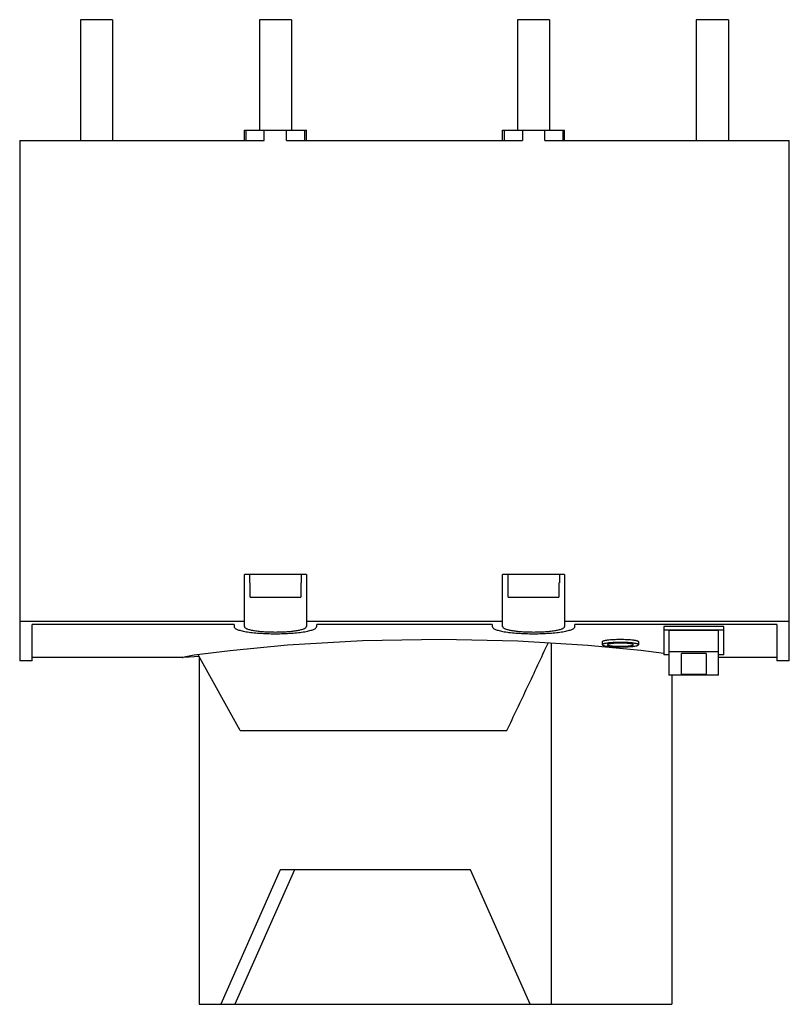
# Model space of a CAD drawing. Header units: millimetres. Extents: x 10 to 84.5, y 19.3 to 114.6.
import ezdxf

# ---------------------------------------------------------------- set-up
doc = ezdxf.new("R2010")
doc.units = ezdxf.units.MM
doc.header["$LTSCALE"] = 8.681825
doc.layers.get('0').update_dxf_attribs({"linetype": 'CONTINUOUS'})

msp = doc.modelspace()

# ---------------------------------------------------------------- linework, layer by layer
at = {"color": 7, "linetype": 'Continuous'}
for p, q in [((15.899, 114.57), (15.899, 102.87)), ((18.999, 114.57), (15.899, 114.57)), ((18.999, 114.57), (18.999, 102.87)), ((33.199, 114.57), (33.199, 103.87)), ((36.299, 114.57), (33.199, 114.57)), ((36.299, 114.57), (36.299, 103.87)), ((58.199, 114.57), (58.199, 103.87)), ((61.299, 114.57), (58.199, 114.57)), ((61.299, 114.57), (61.299, 103.87)), ((75.499, 114.57), (75.499, 102.87)), ((78.599, 114.57), (75.499, 114.57)), ((78.599, 114.57), (78.599, 102.87)), ((31.749, 102.87), (31.749, 103.87)), ((31.749, 103.87), (37.749, 103.87)), ((31.921, 102.87), (31.921, 103.87)), ((33.674, 102.87), (33.674, 103.87)), ((35.825, 102.87), (35.824, 103.87)), ((37.578, 103.87), (37.578, 102.87)), ((37.749, 102.87), (37.749, 103.87)), ((56.749, 102.87), (56.749, 103.87)), ((56.749, 103.87), (62.749, 103.87)), ((56.921, 102.87), (56.921, 103.87)), ((58.672, 103.87), (58.672, 102.87)), ((60.826, 102.87), (60.826, 103.87)), ((62.578, 103.87), (62.578, 102.87)), ((62.749, 102.87), (62.749, 103.87)), ((9.999, 102.87), (9.999, 52.53)), ((9.999, 102.87), (33.674, 102.87)), ((35.825, 102.87), (58.672, 102.87)), ((60.826, 102.87), (84.499, 102.87)), ((84.499, 52.53), (84.499, 102.87)), ((31.749, 55.833), (31.749, 60.87)), ((37.749, 60.87), (31.749, 60.87)), ((32.249, 60.87), (32.249, 60.07)), ((32.249, 60.07), (32.3, 60.07)), ((32.3, 58.67), (32.3, 60.07)), ((37.199, 60.07), (37.199, 58.67)), ((37.199, 60.07), (37.249, 60.07)), ((37.249, 60.87), (37.249, 60.07)), ((37.749, 60.87), (37.749, 55.833)), ((62.749, 60.87), (56.749, 60.87)), ((56.749, 55.833), (56.749, 60.87)), ((57.249, 60.87), (57.249, 60.07)), ((57.249, 60.07), (57.3, 60.07)), ((57.3, 58.67), (57.3, 60.07)), ((62.199, 60.07), (62.249, 60.07)), ((62.199, 60.07), (62.199, 58.67)), ((62.249, 60.87), (62.249, 60.07)), ((62.749, 60.87), (62.749, 55.833)), ((32.3, 58.67), (37.199, 58.67)), ((57.3, 58.67), (62.199, 58.67)), ((9.999, 56.369), (31.749, 56.369)), ((37.749, 56.369), (56.749, 56.369)), ((62.749, 56.369), (84.499, 56.369)), ((11.199, 52.53), (11.199, 56.02)), ((30.749, 56.02), (11.199, 56.02)), ((30.749, 56.02), (30.749, 55.833)), ((38.749, 55.833), (38.749, 56.02)), ((55.749, 56.02), (38.749, 56.02)), ((55.749, 56.02), (55.749, 55.833)), ((83.299, 56.02), (63.749, 56.02)), ((63.749, 55.833), (63.749, 56.02)), ((78.149, 55.832), (72.349, 55.832)), ((72.349, 55.832), (72.349, 53.1)), ((72.349, 55.528), (78.149, 55.528)), ((77.649, 55.441), (72.849, 55.441)), ((72.849, 55.441), (72.849, 51.133)), ((77.649, 51.133), (77.649, 55.441)), ((78.149, 53.1), (78.149, 55.832)), ((83.299, 56.02), (83.299, 52.53)), ((66.399, 54.375), (66.399, 54.073)), ((69.899, 54.375), (69.899, 54.073)), ((61.479, 19.27), (61.479, 54.218)), ((72.349, 53.213), (70.122, 53.499)), ((72.849, 53.412), (77.649, 53.412)), ((11.199, 52.53), (9.999, 52.53)), ((25.749, 52.83), (11.199, 52.83)), ((31.349, 45.77), (27.285, 53.101)), ((27.37, 52.948), (27.37, 19.27)), ((72.849, 53.1), (72.349, 53.1)), ((76.449, 53.21), (74.049, 53.21)), ((74.049, 51.229), (74.049, 53.21)), ((76.449, 53.21), (76.449, 51.229)), ((78.149, 53.1), (77.649, 53.1)), ((83.299, 52.83), (77.649, 52.83)), ((84.499, 52.53), (83.299, 52.53)), ((77.649, 51.133), (72.849, 51.133)), ((73.136, 51.133), (73.136, 19.27)), ((74.049, 51.229), (76.449, 51.229)), ((31.35, 45.77), (57.147, 45.77)), ((35.226, 32.27), (29.462, 19.27)), ((36.587, 32.27), (30.838, 19.27)), ((53.654, 32.27), (35.226, 32.27)), ((59.417, 19.27), (53.654, 32.27)), ((27.37, 19.27), (73.136, 19.27))]:
    msp.add_line(p, q, dxfattribs=at)
for points in [[(70.122, 53.499), (64.983, 53.998), (58.228, 54.421), (50.808, 54.595), (43.181, 54.459), (35.912, 54.03), (30.372, 53.498), (26.89, 53.05), (25.749, 52.84)], [(27.37, 52.947), (26.415, 52.863), (25.831, 52.83)]]:
    msp.add_lwpolyline(points, dxfattribs=at)
for points, knots in [([(30.749, 55.833), (30.749, 55.808), (30.766, 55.754), (30.829, 55.683), (30.926, 55.616), (31.058, 55.553), (31.224, 55.492), (31.424, 55.435), (31.656, 55.381), (32.022, 55.313), (32.543, 55.243), (33.228, 55.184), (33.973, 55.147), (34.749, 55.134), (35.525, 55.147), (36.271, 55.184), (36.956, 55.243), (37.477, 55.313), (37.842, 55.381), (38.074, 55.435), (38.274, 55.492), (38.441, 55.553), (38.573, 55.616), (38.67, 55.683), (38.733, 55.754), (38.749, 55.808), (38.749, 55.833)], [0, 0, 0, 0, 0.008827, 0.019613, 0.033514, 0.051017, 0.072271, 0.097272, 0.125892, 0.157947, 0.231319, 0.314901, 0.405617, 0.5, 0.594383, 0.6851, 0.768682, 0.842054, 0.874109, 0.902728, 0.92773, 0.948983, 0.966486, 0.980387, 0.991173, 1, 1, 1, 1]), ([(31.749, 55.833), (31.749, 55.815), (31.762, 55.773), (31.809, 55.72), (31.882, 55.67), (31.981, 55.622), (32.105, 55.575), (32.255, 55.532), (32.429, 55.491), (32.704, 55.439), (33.094, 55.385), (33.608, 55.339), (34.167, 55.311), (34.749, 55.301), (35.331, 55.311), (35.89, 55.339), (36.404, 55.385), (36.795, 55.439), (37.069, 55.491), (37.243, 55.532), (37.393, 55.575), (37.518, 55.622), (37.617, 55.67), (37.69, 55.72), (37.737, 55.773), (37.749, 55.815), (37.749, 55.833)], [0, 0, 0, 0, 0.008836, 0.019655, 0.033581, 0.051086, 0.072333, 0.097349, 0.126004, 0.15807, 0.231373, 0.314928, 0.405647, 0.499978, 0.594309, 0.685032, 0.768576, 0.841892, 0.873973, 0.90264, 0.927658, 0.948906, 0.966413, 0.980342, 0.991164, 1, 1, 1, 1]), ([(55.749, 55.833), (55.749, 55.808), (55.766, 55.754), (55.829, 55.683), (55.926, 55.616), (56.058, 55.553), (56.224, 55.492), (56.424, 55.435), (56.656, 55.381), (57.022, 55.313), (57.543, 55.243), (58.228, 55.184), (58.973, 55.147), (59.749, 55.134), (60.525, 55.147), (61.271, 55.184), (61.956, 55.243), (62.477, 55.313), (62.842, 55.381), (63.074, 55.435), (63.274, 55.492), (63.441, 55.553), (63.573, 55.616), (63.67, 55.683), (63.733, 55.754), (63.749, 55.808), (63.749, 55.833)], [0, 0, 0, 0, 0.008827, 0.019613, 0.033514, 0.051017, 0.072271, 0.097272, 0.125892, 0.157947, 0.231319, 0.314901, 0.405617, 0.5, 0.594383, 0.6851, 0.768682, 0.842054, 0.874109, 0.902728, 0.92773, 0.948983, 0.966486, 0.980387, 0.991173, 1, 1, 1, 1]), ([(56.749, 55.833), (56.749, 55.815), (56.762, 55.773), (56.809, 55.72), (56.882, 55.67), (56.981, 55.622), (57.105, 55.575), (57.255, 55.532), (57.429, 55.491), (57.704, 55.439), (58.094, 55.385), (58.608, 55.339), (59.167, 55.311), (59.749, 55.301), (60.331, 55.311), (60.89, 55.339), (61.404, 55.385), (61.795, 55.439), (62.069, 55.491), (62.243, 55.532), (62.393, 55.575), (62.518, 55.622), (62.617, 55.67), (62.69, 55.72), (62.737, 55.773), (62.749, 55.815), (62.749, 55.833)], [0, 0, 0, 0, 0.008836, 0.019655, 0.033581, 0.051086, 0.072333, 0.097349, 0.126004, 0.15807, 0.231373, 0.314928, 0.405647, 0.499978, 0.594309, 0.685032, 0.768576, 0.841892, 0.873973, 0.90264, 0.927658, 0.948906, 0.966413, 0.980342, 0.991164, 1, 1, 1, 1]), ([(66.399, 54.375), (66.399, 54.394), (66.431, 54.42), (66.478, 54.442), (66.536, 54.463), (66.609, 54.482), (66.697, 54.501), (66.798, 54.518), (66.959, 54.542), (67.187, 54.566), (67.6, 54.594), (68.149, 54.608), (68.699, 54.594), (69.112, 54.566), (69.34, 54.542), (69.5, 54.518), (69.602, 54.501), (69.69, 54.482), (69.762, 54.463), (69.821, 54.442), (69.868, 54.42), (69.899, 54.394), (69.899, 54.375)], [0, 0, 0, 0, 0.015174, 0.028166, 0.045237, 0.066379, 0.091489, 0.120402, 0.152865, 0.227316, 0.312157, 0.499976, 0.687807, 0.77265, 0.847102, 0.879572, 0.90849, 0.933606, 0.954754, 0.97183, 0.984824, 1, 1, 1, 1]), ([(57.147, 45.77), (57.828, 47.172), (59.171, 49.989), (60.488, 52.819), (61.142, 54.237)], [0, 0, 0, 0, 0.499419, 1, 1, 1, 1]), ([(66.83, 54.22), (66.768, 54.211), (66.682, 54.196), (66.576, 54.171), (66.514, 54.153), (66.465, 54.134), (66.425, 54.113), (66.399, 54.089), (66.399, 54.073)], [0, 0, 0, 0, 0.400138, 0.563313, 0.700703, 0.811828, 0.896983, 1, 1, 1, 1]), ([(66.399, 54.073), (66.399, 54.057), (66.425, 54.033), (66.466, 54.013), (66.515, 53.995), (66.577, 53.978), (66.685, 53.954), (66.772, 53.941), (66.834, 53.932)], [0, 0, 0, 0, 0.102308, 0.187155, 0.298128, 0.435546, 0.598933, 1, 1, 1, 1]), ([(67.006, 54.243), (66.991, 54.241), (66.932, 54.235), (66.873, 54.227), (66.83, 54.22)], [0, 0, 0, 0, 0.262807, 1, 1, 1, 1]), ([(66.834, 53.932), (66.848, 53.93), (66.905, 53.923), (66.963, 53.916), (67.007, 53.912)], [0, 0, 0, 0, 0.23724, 1, 1, 1, 1]), ([(69.399, 54.073), (69.399, 54.086), (69.377, 54.105), (69.343, 54.12), (69.302, 54.135), (69.25, 54.149), (69.16, 54.168), (69.024, 54.188), (68.837, 54.208), (68.542, 54.228), (68.149, 54.237), (67.757, 54.228), (67.462, 54.208), (67.275, 54.188), (67.139, 54.168), (67.049, 54.149), (66.997, 54.135), (66.955, 54.12), (66.922, 54.105), (66.899, 54.086), (66.899, 54.073)], [0, 0, 0, 0, 0.015146, 0.028124, 0.045192, 0.066345, 0.091459, 0.152834, 0.227274, 0.312148, 0.500009, 0.687869, 0.772749, 0.847182, 0.90854, 0.93365, 0.954801, 0.971868, 0.98485, 1, 1, 1, 1]), ([(66.899, 54.073), (66.899, 54.06), (66.922, 54.042), (66.955, 54.027), (66.997, 54.012), (67.049, 53.999), (67.139, 53.981), (67.275, 53.962), (67.462, 53.944), (67.757, 53.926), (68.149, 53.917), (68.542, 53.926), (68.837, 53.944), (69.024, 53.962), (69.16, 53.981), (69.249, 53.999), (69.302, 54.012), (69.343, 54.027), (69.377, 54.042), (69.399, 54.06), (69.399, 54.073)], [0, 0, 0, 0, 0.015064, 0.027991, 0.045015, 0.066134, 0.091227, 0.152597, 0.227072, 0.312005, 0.500009, 0.688011, 0.772951, 0.847419, 0.908772, 0.93386, 0.954978, 0.972001, 0.984931, 1, 1, 1, 1]), ([(69.291, 54.243), (69.115, 54.263), (68.734, 54.291), (68.149, 54.304), (67.564, 54.291), (67.183, 54.263), (67.006, 54.243)], [0, 0, 0, 0, 0.23345, 0.500065, 0.766647, 1, 1, 1, 1]), ([(67.007, 53.912), (67.184, 53.894), (67.565, 53.87), (68.15, 53.858), (68.735, 53.87), (69.116, 53.894), (69.293, 53.912)], [0, 0, 0, 0, 0.233403, 0.500065, 0.766694, 1, 1, 1, 1]), ([(69.469, 54.22), (69.455, 54.222), (69.396, 54.231), (69.337, 54.238), (69.291, 54.243)], [0, 0, 0, 0, 0.236868, 1, 1, 1, 1]), ([(69.293, 53.912), (69.308, 53.914), (69.365, 53.92), (69.422, 53.927), (69.465, 53.932)], [0, 0, 0, 0, 0.262447, 1, 1, 1, 1]), ([(69.465, 53.932), (69.527, 53.941), (69.614, 53.954), (69.721, 53.978), (69.783, 53.995), (69.833, 54.013), (69.873, 54.033), (69.899, 54.057), (69.899, 54.073)], [0, 0, 0, 0, 0.401074, 0.564462, 0.701879, 0.812853, 0.897699, 1, 1, 1, 1]), ([(69.899, 54.073), (69.899, 54.089), (69.874, 54.113), (69.834, 54.134), (69.785, 54.153), (69.723, 54.171), (69.617, 54.196), (69.53, 54.211), (69.469, 54.22)], [0, 0, 0, 0, 0.103024, 0.18818, 0.299305, 0.436695, 0.599868, 1, 1, 1, 1]), ([(25.749, 52.84), (25.749, 52.837), (25.758, 52.833), (25.772, 52.832), (25.799, 52.83), (25.819, 52.83), (25.831, 52.83)], [0, 0, 0, 0, 0.079871, 0.266174, 0.572188, 1, 1, 1, 1])]:
    msp.add_open_spline(points, degree=3, knots=knots, dxfattribs=at)

doc.saveas('drawing.dxf')
